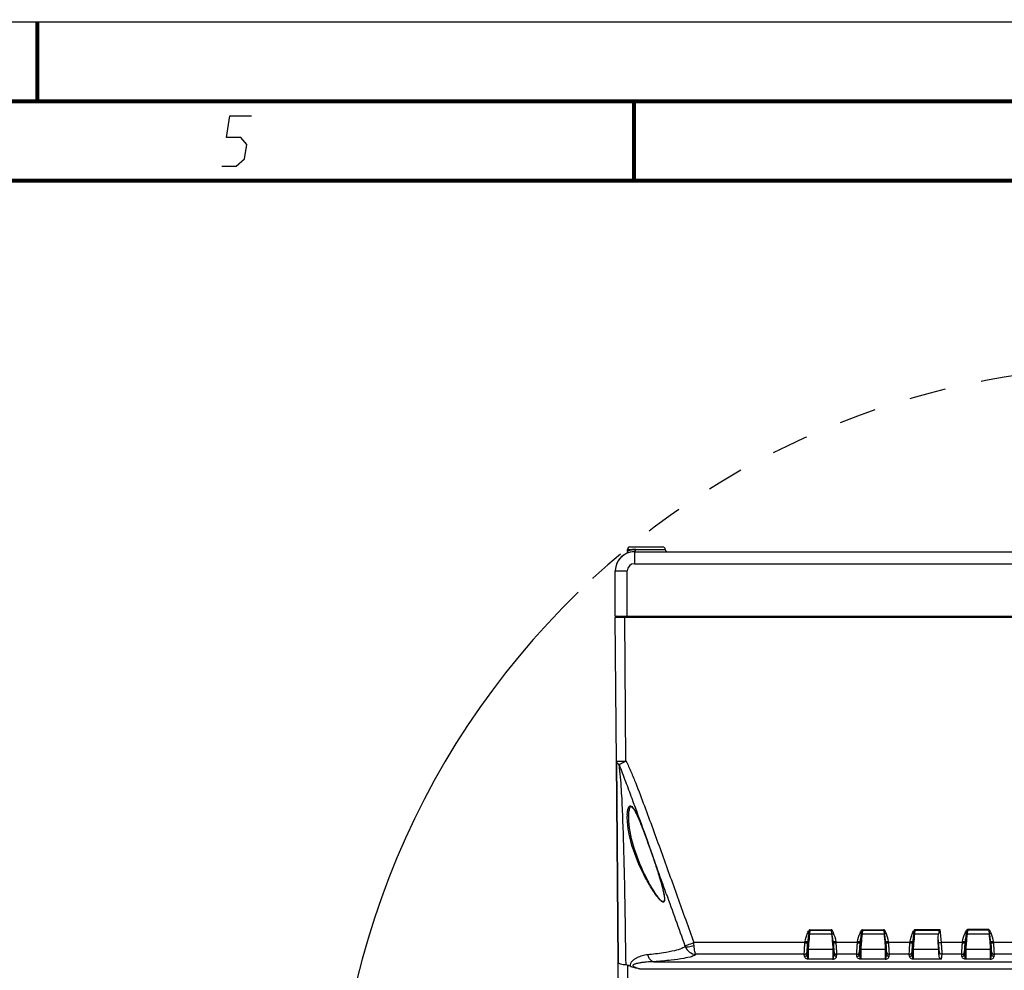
# Paper-space layout 'DRW0010_1_1' of a CAD drawing. Header units: millimetres. Extents: x 0 to 420, y 0 to 297.
# Tile 103 of 108: x 229 to 291, y 237 to 297. Entities that reach past the tile are written whole.
import ezdxf

# ---------------------------------------------------------------- set-up
doc = ezdxf.new("R2010")
doc.units = ezdxf.units.MM
doc.header["$LTSCALE"] = 23.1
doc.linetypes.add('DASHED', pattern=[0.2, 0.1, -0.1])
doc.layers.get('0').update_dxf_attribs({"linetype": 'CONTINUOUS'})
doc.layers.add('02___PRT_ALL_AXES', color=7, linetype='CONTINUOUS')
doc.layers.add('DIM_PILOTEES', color=7, linetype='CONTINUOUS')
doc.styles.get("Standard").update_dxf_attribs({"font": 'txt', "width": 0.7})
doc.styles.add('TEXTSTYLE_4', font='txt')
doc.dimstyles.new('DIMSTYLE_5', dxfattribs={"dimtxt": 2.5, "dimasz": 3.5, "dimexe": 2, "dimexo": 0, "dimtad": 1, "dimdsep": 46, "dimtxsty": 'Standard', "dimblk": '_FILLED', "dimblk1": '_FILLED', "dimblk2": '_FILLED', "dimcen": 0.09, "dimazin": 2, "dimtp": 0.3, "dimtm": 0.3, "dimtfac": 1, "dimtmove": 0, "dimatfit": 2, "dimldrblk": '_FILLED', "dimfxl": 0, "dimtolj": 1, "dimarcsym": 0})

# ---------------------------------------------------------------- blocks, each defined once
blk = doc.blocks.new('_FILLED')
at = {"color": 0, "linetype": 'ByBlock'}
blk.add_solid([(0, 0), (-1, 0.143), (-1, -0.143)], dxfattribs=at)
blk = doc.blocks.new('*D12')
at = {"layer": 'DIM_PILOTEES', "color": 2, "linetype": 'Continuous'}
for p, q in [((299.025, 224.984), (341.888, 281.649)), ((329.397, 265.136), (299.025, 224.984)), ((268.653, 184.832), (299.025, 224.984))]:
    blk.add_line(p, q, dxfattribs=at)
at = {"layer": 'DIM_PILOTEES', "color": 2, "linetype": 'Continuous', "xscale": 3.5, "yscale": 3.5, "zscale": 3.5}
for p, rotation in [((329.397, 265.136), 52.894858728), ((268.653, 184.832), 232.894858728)]:
    blk.add_blockref('_FILLED', p, dxfattribs=dict(at, rotation=rotation))
at = {"layer": 'DIM_PILOTEES', "color": 2, "linetype": 'Continuous', "insert": (332.106, 273.897), "char_height": 2.5, "width": 18.125, "attachment_point": 1, "rotation": 52.89486, "line_spacing_factor": 0.9, "style": 'TEXTSTYLE_4'}
blk.add_mtext('{\\ftxt;\\W0.0001;\\H0.0001;\\~}{\\ftxt;\\W1.3333333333;\\H2.5; }{\\ftxt;\\W0.0001;\\H0.0001;\\~}{\\ftxt;\\W0.0001;\\H0.0001;\\~}{\\ftxt;\\W3.5;\\H2.5; }{\\ftxt;\\W0.0001;\\H0.0001;\\~}', dxfattribs=at)

psp = doc.layouts.new('DRW0010_1_1')

# ---------------------------------------------------------------- linework, layer by layer
at = {"color": 7, "linetype": 'Continuous'}
for p, q in [((0, 297), (420, 297)), ((25, 286.9999), (410, 286.9999)), ((267.0897, 263.8343), (269.4597, 263.8343)), ((267.0897, 263.7009), (267.0917, 263.702)), ((267.0897, 263.7009), (267.0917, 263.702)), ((267.2397, 263.9843), (269.3097, 263.9843)), ((267.525, 263.6843), (267.525, 262.9343)), ((267.525, 263.6843), (330.525, 263.6843)), ((267.0368, 263.5882), (267.0028, 263.5658)), ((267.0387, 263.5882), (267.0047, 263.5658)), ((266.325, 259.6343), (266.325, 262.4843)), ((266.325, 262.4843), (267.075, 262.4843)), ((267.075, 259.6343), (267.075, 262.4843)), ((267.525, 262.9343), (330.525, 262.9343)), ((266.3942, 250.5307), (266.3154, 259.5586)), ((266.325, 259.6343), (331.725, 259.6343)), ((266.6881, 259.5578), (266.5837, 259.5578)), ((266.8001, 259.5578), (266.6881, 259.5578)), ((266.9154, 259.5579), (266.8001, 259.5578)), ((266.9154, 259.5579), (266.9154, 259.6343)), ((266.9942, 250.5255), (266.9154, 259.5579)), ((331.1347, 259.5579), (266.9154, 259.5579)), ((266.3918, 250.5307), (266.5023, 237.8746)), ((266.5045, 237.8746), (266.3942, 250.5307)), ((267.1685, 247.0489), (267.1685, 247.0494)), ((268.132, 246.0731), (268.3215, 245.5497)), ((268.1734, 245.9373), (268.2188, 245.8156)), ((269.4086, 241.8725), (269.4086, 241.8671)), ((278.5549, 239.9061), (278.5337, 239.6789)), ((278.5337, 239.6789), (279.9163, 239.6789)), ((278.5549, 239.9342), (278.5549, 239.9061)), ((278.5549, 239.9342), (279.8916, 239.9278)), ((278.5549, 239.9061), (279.8952, 239.9061)), ((279.8952, 239.9061), (279.8952, 239.9342)), ((279.8952, 239.9061), (279.9163, 239.6789)), ((281.8549, 239.9061), (281.8337, 239.6789)), ((281.8337, 239.6789), (283.2163, 239.6789)), ((281.8549, 239.9342), (281.8549, 239.9061)), ((281.8549, 239.9342), (283.1916, 239.9278)), ((281.8549, 239.9061), (283.1952, 239.9061)), ((283.1952, 239.9061), (283.1952, 239.9342)), ((283.1952, 239.9061), (283.2163, 239.6789)), ((285.1549, 239.9061), (285.1337, 239.6789)), ((285.1337, 239.6789), (286.6409, 239.6789)), ((285.1549, 239.9342), (285.1549, 239.9061)), ((285.1549, 239.9342), (286.7279, 239.9342)), ((285.1549, 239.9061), (286.7023, 239.9061)), ((286.7279, 239.9342), (286.8063, 239.117)), ((288.4549, 239.9061), (288.4337, 239.6789)), ((288.4337, 239.6789), (289.8163, 239.6789)), ((288.4549, 239.9061), (288.4549, 239.9342)), ((289.7952, 239.9342), (288.4549, 239.9342)), ((289.7952, 239.9061), (288.4549, 239.9061)), ((289.7952, 239.9061), (289.7952, 239.9342)), ((289.7952, 239.9061), (289.8163, 239.6789)), ((278.2437, 239.117), (271.2601, 239.117)), ((278.2437, 239.117), (278.2507, 239.1901)), ((278.4228, 239.1028), (278.4299, 239.176)), ((280.0272, 239.1028), (280.0202, 239.176)), ((280.2063, 239.117), (280.1993, 239.1901)), ((281.5437, 239.117), (280.2063, 239.117)), ((281.5437, 239.117), (281.5507, 239.1901)), ((281.7228, 239.1028), (281.7299, 239.176)), ((283.3272, 239.1028), (283.3202, 239.176)), ((283.5063, 239.117), (283.4993, 239.1901)), ((284.8437, 239.117), (283.5063, 239.117)), ((284.8437, 239.117), (284.8507, 239.1901)), ((285.0228, 239.1028), (285.0299, 239.176)), ((286.6099, 239.2831), (286.6272, 239.1028)), ((288.1437, 239.117), (286.8063, 239.117)), ((288.1437, 239.117), (288.1507, 239.1901)), ((288.3228, 239.1028), (288.3299, 239.176)), ((289.9272, 239.1028), (289.9202, 239.176)), ((290.1063, 239.117), (290.0993, 239.1901)), ((291.4437, 239.117), (290.1063, 239.117)), ((278.1997, 238.3829), (271.4031, 238.3829)), ((278.2155, 238.2482), (278.1997, 238.3829)), ((278.3947, 238.4103), (278.3789, 238.545)), ((278.3947, 238.6562), (278.3947, 238.4103)), ((278.4544, 238.7094), (278.4547, 238.0685)), ((278.4544, 238.7094), (279.9956, 238.7094)), ((279.9956, 238.7094), (279.9949, 238.0685)), ((280.0553, 238.6562), (280.0553, 238.4103)), ((280.0553, 238.4103), (280.0712, 238.545)), ((280.2344, 238.2482), (280.2503, 238.3829)), ((281.4997, 238.3829), (280.2503, 238.3829)), ((281.5155, 238.2482), (281.4997, 238.3829)), ((281.6947, 238.4103), (281.6789, 238.545)), ((281.6947, 238.6562), (281.6947, 238.4103)), ((281.7544, 238.7094), (281.7547, 238.0685)), ((281.7544, 238.7094), (283.2956, 238.7094)), ((283.2956, 238.7094), (283.2949, 238.0685)), ((283.3553, 238.6562), (283.3553, 238.4103)), ((283.3553, 238.4103), (283.3712, 238.545)), ((283.5344, 238.2482), (283.5503, 238.3829)), ((284.7997, 238.3829), (283.5503, 238.3829)), ((284.8155, 238.2482), (284.7997, 238.3829)), ((284.9947, 238.4103), (284.9789, 238.545)), ((284.9947, 238.6562), (284.9947, 238.4103)), ((285.0544, 238.7094), (285.0547, 238.0685)), ((285.0544, 238.7094), (286.65, 238.7094)), ((286.65, 238.3652), (286.65, 238.7094)), ((286.6712, 238.545), (286.65, 238.3652)), ((286.8503, 238.3829), (286.8132, 238.0685)), ((288.0997, 238.3829), (286.8503, 238.3829)), ((288.1155, 238.2482), (288.0997, 238.3829)), ((288.2947, 238.4103), (288.2789, 238.545)), ((288.2947, 238.6562), (288.2947, 238.4103)), ((288.3544, 238.7094), (288.3547, 238.0685)), ((288.3544, 238.7094), (289.8956, 238.7094)), ((289.8956, 238.7094), (289.8949, 238.0685)), ((289.9553, 238.6562), (289.9553, 238.4103)), ((289.9553, 238.4103), (289.9712, 238.545)), ((290.1344, 238.2482), (290.1503, 238.3829)), ((291.3997, 238.3829), (290.1503, 238.3829)), ((266.6322, 223.2437), (266.5045, 237.8746)), ((267.2321, 223.243), (267.1059, 237.7051)), ((268.7464, 237.9194), (329.3034, 237.9194)), ((279.9825, 238.0685), (278.4534, 238.0686)), ((283.2825, 238.0685), (281.7534, 238.0686)), ((286.8132, 238.0685), (285.0547, 238.0685)), ((289.8825, 238.0685), (288.3534, 238.0686)), ((267.8444, 237.4806), (330.2054, 237.4806))]:
    psp.add_line(p, q, dxfattribs=at)
at = {"color": 7, "linetype": 'Continuous', "const_width": 0.25}
for points in [[(230, 297), (230, 292)], [(415, 292), (20, 292)], [(267.5001, 292), (267.5001, 287)], [(25, 287), (410, 287)]]:
    psp.add_lwpolyline(points, dxfattribs=at)
at = {"color": 2, "linetype": 'Continuous'}
psp.add_lwpolyline([(241.5896, 287.925), (242.4896, 287.925), (243.0131, 288.375), (243.16, 289.275), (242.7835, 289.725), (241.8835, 289.725), (242.1039, 291.075), (243.4539, 291.075)], dxfattribs=at)
at = {"color": 7, "linetype": 'Continuous'}
for points in [[(267.0878, 263.7009), (267.0819, 263.6593), (267.0642, 263.6202), (267.0368, 263.5882)], [(267.0897, 263.7009), (267.0839, 263.6593), (267.0661, 263.6202), (267.0387, 263.5882)], [(267.1685, 247.0494), (267.1696, 247.1179), (267.1726, 247.1941), (267.1775, 247.2673), (267.1845, 247.3375), (267.1938, 247.4046), (267.2056, 247.4684), (267.2203, 247.5279), (267.2386, 247.5824), (267.2598, 247.6269), (267.2807, 247.656), (267.2999, 247.6702), (267.3157, 247.6718), (267.3379, 247.6636), (267.3727, 247.6389), (267.4114, 247.5998), (267.4504, 247.5513), (267.4889, 247.4958), (267.5266, 247.4355), (267.5637, 247.3712), (267.6001, 247.3038), (267.636, 247.2336), (267.6716, 247.1611), (267.7069, 247.0863), (267.742, 247.0094), (267.7771, 246.9305), (267.8121, 246.8497), (267.8472, 246.7671), (267.8823, 246.6827), (267.9176, 246.5965), (267.9531, 246.5084), (267.9889, 246.4184), (268.025, 246.3264), (268.0614, 246.2324), (268.0983, 246.1362), (268.1356, 246.0379), (268.1734, 245.9373)], [(268.2188, 245.8156), (268.2546, 245.7186), (268.3605, 245.4277), (268.4585, 245.1535), (268.55, 244.8936), (268.6359, 244.6459), (268.7165, 244.4103), (268.7922, 244.1854), (268.8627, 243.9728), (268.9278, 243.7729), (268.9876, 243.5864), (269.0413, 243.4153), (269.0905, 243.2552), (269.1363, 243.1028), (269.1787, 242.9575), (269.2182, 242.8179), (269.2546, 242.6839), (269.2881, 242.5551), (269.3183, 242.4317), (269.3451, 242.3138), (269.3679, 242.2021), (269.3864, 242.0974), (269.3998, 242.0011), (269.4073, 241.9144), (269.4086, 241.8673)]]:
    psp.add_lwpolyline(points, dxfattribs=at)
at = {"color": 7, "linetype": 'DASHED'}
psp.add_arc((299.025, 224.9843), 50.3455, 45.912946, 134.087054, dxfattribs=at)
at = {"color": 7, "linetype": 'Continuous'}
for centre, radius, start, end in [((267.525, 262.4843), 1.2, 90, 180), ((267.5247, 262.4843), 1.2, 89.999081, 115.673964), ((267.2378, 263.8343), 0.15, 120, 180), ((267.2397, 263.8343), 0.15, 90, 180), ((267.6266, 262.7107), 1.1263, 111.437225, 118.349516), ((267.6172, 262.7341), 1.1012, 105.846797, 111.427325), ((267.6128, 262.7485), 1.0861, 103.841981, 105.834322), ((267.6107, 262.7575), 1.0769, 97.642639, 103.845726), ((267.6092, 262.7674), 1.0669, 90.00753, 97.632282), ((269.3097, 263.8343), 0.15, 0, 90), ((269.6097, 263.8343), 0.15, 180, 270), ((267.5226, 262.4843), 1.2, 117, 180), ((267.5228, 262.4843), 1.2, 115.319896, 115.673964), ((267.525, 262.4843), 0.45, 90, 180), ((266.388, 259.5593), 0.075, 105.082552, 180.500008), ((266.3904, 259.5593), 0.075, 105.083333, 180.5), ((266.3278, 260.026), 0.4676, 268.837923, 269.209191), ((266.3393, 260.8493), 1.291, 269.202948, 269.448307), ((270.2948, 247.0335), 3.2202, 177.882811, 179.496212), ((-875.4146, -167.8447), 1216.1526, 19.7037566, 19.8719904), ((281.4173, 248.3015), 9.1006, 250.702762, 251.321286), ((277.0319, 248.3039), 9.1031, 288.678694, 289.297069), ((284.7173, 248.3015), 9.1006, 250.702762, 251.321286), ((280.3319, 248.3039), 9.1031, 288.678694, 289.297069), ((288.0173, 248.3015), 9.1006, 250.702762, 251.321286), ((277.5377, 248.2663), 12.4049, 317.628336, 317.803269), ((291.3173, 248.3015), 9.1006, 250.702762, 251.321286), ((286.935, 248.2948), 9.0936, 288.678649, 289.297683), ((269.0495, 238.3362), 1.7507, 18.405774, 19.668589), ((237.1555, 236.6747), 34.1919, 3.789609, 4.095961), ((266.0428, 235.4819), 2.4643, 60.622671, 64.443873)]:
    psp.add_arc(centre, radius, start, end, dxfattribs=at)
for centre, major_axis, ratio, start_param, end_param in [((286.8383, 238.7869), (-0.1118, 1.133), 0.1580757, 0.1414765, 0.648963), ((286.5323, 239.8873), (-0.1156, 1.2), 0.0185659, -2.9513948, -2.1002208), ((286.8308, 238.3971), (0.0251, 0.3283), 0.5456142, -4.5734957, -3.0999405)]:
    psp.add_ellipse(centre, major_axis=major_axis, ratio=ratio, start_param=start_param, end_param=end_param, dxfattribs=at)
for points, knots in [([(267.5248, 263.6843), (267.5362, 263.6843), (267.596, 263.7102), (267.609, 263.7849), (267.609, 263.8343)], [0, 0, 0, 0, 0.1875962, 1, 1, 1, 1]), ([(266.3183, 259.5585), (266.3176, 259.5585), (266.317, 259.5588), (266.3154, 259.5584), (266.3154, 259.5586)], [0, 0, 0, 0, 0.7485695, 1, 1, 1, 1]), ([(266.5837, 259.5578), (266.5532, 259.5578), (266.4676, 259.5579), (266.382, 259.5578), (266.3269, 259.5584)], [0, 0, 0, 0, 0.3566024, 1, 1, 1, 1]), ([(266.3942, 250.5307), (266.3943, 250.5268), (266.4184, 250.5317), (266.4438, 250.5245), (266.5032, 250.5265), (266.5749, 250.5244), (266.6653, 250.5244), (266.8065, 250.5241), (266.9177, 250.5248), (266.9942, 250.5255)], [0, 0, 0, 0, 0.0195075, 0.076481, 0.168895, 0.2932207, 0.4446948, 0.6175013, 1, 1, 1, 1]), ([(266.3942, 250.5307), (266.3946, 250.4871), (266.4361, 250.3892), (266.5185, 250.3301), (266.5665, 250.3038)], [0, 0, 0, 0, 0.4437968, 1, 1, 1, 1]), ([(266.9942, 250.5255), (266.9536, 250.5031), (266.8112, 250.4288), (266.6669, 250.3582), (266.5665, 250.3038)], [0, 0, 0, 0, 0.2889085, 1, 1, 1, 1]), ([(266.9981, 237.733), (266.9832, 238.7823), (266.9515, 240.8803), (266.8908, 244.0257), (266.8199, 246.6453), (266.7181, 248.7384), (266.6362, 249.7841), (266.5665, 250.3038)], [0, 0, 0, 0, 0.2502112, 0.5002902, 0.7501427, 0.8749766, 1, 1, 1, 1]), ([(266.5665, 250.3038), (266.6963, 249.9533), (266.9637, 249.2525), (267.4877, 247.8431), (267.875, 246.7816), (268.132, 246.0731)], [0, 0, 0, 0, 0.2485853, 0.498804, 1, 1, 1, 1]), ([(266.9942, 250.5255), (267.1128, 250.3011), (267.3215, 249.8377), (267.7045, 248.8976), (268.1541, 247.7105), (268.6809, 246.2817), (269.3746, 244.3732), (270.2339, 241.9848), (270.9183, 240.073), (271.2601, 239.117)], [0, 0, 0, 0, 0.0624876, 0.1249872, 0.2499876, 0.3749896, 0.4999917, 0.7499958, 1, 1, 1, 1]), ([(267.0951, 247.3751), (267.1005, 247.4144), (267.1135, 247.4901), (267.1437, 247.5943), (267.183, 247.67), (267.2321, 247.7069), (267.2952, 247.7144), (267.3735, 247.6599), (267.4785, 247.5321), (267.5459, 247.4139), (267.5892, 247.332)], [0, 0, 0, 0, 0.1305794, 0.2522446, 0.3581535, 0.4039917, 0.4487664, 0.5576686, 0.6946884, 1, 1, 1, 1]), ([(267.5892, 247.332), (267.7163, 247.092), (267.9283, 246.5858), (268.1239, 246.0748), (268.2197, 245.816)], [0, 0, 0, 0, 0.4959668, 1, 1, 1, 1]), ([(268.2321, 243.1748), (267.9292, 243.7436), (267.4199, 244.891), (267.1278, 246.1239), (267.0856, 246.7293)], [0, 0, 0, 0, 0.5150603, 1, 1, 1, 1]), ([(268.275, 243.1976), (267.9824, 243.7715), (267.491, 244.9285), (267.2118, 246.1663), (267.1762, 246.7745)], [0, 0, 0, 0, 0.513937, 1, 1, 1, 1]), ([(268.2197, 245.816), (268.4509, 245.1915), (268.7782, 244.2576), (269.1645, 243.0302), (269.3309, 242.4297), (269.383, 242.1358)], [0, 0, 0, 0, 0.5172452, 0.7681442, 1, 1, 1, 1]), ([(269.1081, 241.8267), (269.0238, 241.9173), (268.8661, 242.1233), (268.5684, 242.57), (268.3629, 242.9291), (268.2321, 243.1748)], [0, 0, 0, 0, 0.2304802, 0.4816017, 1, 1, 1, 1]), ([(269.4086, 241.8672), (269.4085, 241.8358), (269.4053, 241.7829), (269.3854, 241.7068), (269.3146, 241.6793), (269.242, 241.7238), (269.1649, 241.7898), (269.0814, 241.8836), (268.9959, 241.9916), (268.8801, 242.1521), (268.7397, 242.3667), (268.5782, 242.6358), (268.4227, 242.9137), (268.3235, 243.1025), (268.275, 243.1976)], [0, 0, 0, 0, 0.0453457, 0.0786361, 0.1046527, 0.1414471, 0.192746, 0.2541317, 0.3213455, 0.3921851, 0.5399303, 0.6918452, 0.8456014, 1, 1, 1, 1]), ([(269.383, 242.1358), (269.3907, 242.0929), (269.4036, 242.0104), (269.4159, 241.8928), (269.4146, 241.7923), (269.4034, 241.7112), (269.3472, 241.6575), (269.267, 241.6842), (269.1907, 241.7422), (269.1366, 241.796), (269.1081, 241.8267)], [0, 0, 0, 0, 0.1667033, 0.3192386, 0.4507955, 0.5521418, 0.6251692, 0.7119518, 0.8395557, 1, 1, 1, 1]), ([(278.4099, 239.7122), (278.425, 239.7554), (278.451, 239.8213), (278.4944, 239.8959), (278.5327, 239.9367), (278.5549, 239.9342)], [0, 0, 0, 0, 0.5031697, 0.7547463, 1, 1, 1, 1]), ([(278.4299, 239.176), (278.4334, 239.2167), (278.4538, 239.3854), (278.4837, 239.5527), (278.5028, 239.6802)], [0, 0, 0, 0, 0.2408995, 1, 1, 1, 1]), ([(278.5337, 239.6789), (278.5132, 239.4683), (278.4868, 239.1454), (278.4544, 238.822), (278.4544, 238.7094)], [0, 0, 0, 0, 0.6525238, 1, 1, 1, 1]), ([(278.5028, 239.6802), (278.5088, 239.7185), (278.5185, 239.7757), (278.5317, 239.843), (278.5417, 239.8795), (278.5472, 239.9002), (278.5549, 239.9061)], [0, 0, 0, 0, 0.4998669, 0.7499509, 0.8749615, 1, 1, 1, 1]), ([(280.0402, 239.7122), (280.0326, 239.734), (280.0164, 239.7774), (279.9928, 239.8305), (279.9665, 239.8692), (279.9573, 239.9035), (279.9275, 239.9266), (279.9037, 239.9279), (279.8916, 239.9278)], [0, 0, 0, 0, 0.2494412, 0.4984562, 0.623578, 0.7512766, 0.8706294, 1, 1, 1, 1]), ([(279.9473, 239.6802), (279.9413, 239.7185), (279.9327, 239.7771), (279.9146, 239.8499), (279.9101, 239.8938), (279.8952, 239.9061)], [0, 0, 0, 0, 0.5006177, 0.7502146, 1, 1, 1, 1]), ([(279.9163, 239.6789), (279.9369, 239.4683), (279.9632, 239.1454), (279.9956, 238.822), (279.9956, 238.7094)], [0, 0, 0, 0, 0.6525222, 1, 1, 1, 1]), ([(280.0202, 239.176), (280.0166, 239.2167), (279.9963, 239.3854), (279.9663, 239.5527), (279.9473, 239.6802)], [0, 0, 0, 0, 0.2408991, 1, 1, 1, 1]), ([(281.7099, 239.7122), (281.725, 239.7554), (281.751, 239.8213), (281.7944, 239.8959), (281.8327, 239.9367), (281.8549, 239.9342)], [0, 0, 0, 0, 0.5031697, 0.7547463, 1, 1, 1, 1]), ([(281.7299, 239.176), (281.7334, 239.2167), (281.7538, 239.3854), (281.7837, 239.5527), (281.8028, 239.6802)], [0, 0, 0, 0, 0.2408995, 1, 1, 1, 1]), ([(281.8337, 239.6789), (281.8132, 239.4683), (281.7868, 239.1454), (281.7544, 238.822), (281.7544, 238.7094)], [0, 0, 0, 0, 0.6525238, 1, 1, 1, 1]), ([(281.8028, 239.6802), (281.8088, 239.7185), (281.8185, 239.7757), (281.8317, 239.843), (281.8417, 239.8795), (281.8472, 239.9002), (281.8549, 239.9061)], [0, 0, 0, 0, 0.4998669, 0.7499509, 0.8749615, 1, 1, 1, 1]), ([(283.3402, 239.7122), (283.3326, 239.734), (283.3164, 239.7774), (283.2928, 239.8305), (283.2665, 239.8692), (283.2573, 239.9035), (283.2275, 239.9266), (283.2037, 239.9279), (283.1916, 239.9278)], [0, 0, 0, 0, 0.2494412, 0.4984562, 0.623578, 0.7512766, 0.8706294, 1, 1, 1, 1]), ([(283.2473, 239.6802), (283.2413, 239.7185), (283.2327, 239.7771), (283.2146, 239.8499), (283.2101, 239.8938), (283.1952, 239.9061)], [0, 0, 0, 0, 0.5006177, 0.7502146, 1, 1, 1, 1]), ([(283.2163, 239.6789), (283.2369, 239.4683), (283.2632, 239.1454), (283.2956, 238.822), (283.2956, 238.7094)], [0, 0, 0, 0, 0.6525222, 1, 1, 1, 1]), ([(283.3202, 239.176), (283.3166, 239.2167), (283.2963, 239.3854), (283.2663, 239.5527), (283.2473, 239.6802)], [0, 0, 0, 0, 0.2408991, 1, 1, 1, 1]), ([(285.0099, 239.7122), (285.025, 239.7554), (285.051, 239.8213), (285.0944, 239.8959), (285.1327, 239.9367), (285.1549, 239.9342)], [0, 0, 0, 0, 0.5031697, 0.7547463, 1, 1, 1, 1]), ([(285.0299, 239.176), (285.0334, 239.2167), (285.0538, 239.3854), (285.0837, 239.5527), (285.1028, 239.6802)], [0, 0, 0, 0, 0.2408995, 1, 1, 1, 1]), ([(285.1337, 239.6789), (285.1132, 239.4683), (285.0868, 239.1454), (285.0544, 238.822), (285.0544, 238.7094)], [0, 0, 0, 0, 0.6525238, 1, 1, 1, 1]), ([(285.1028, 239.6802), (285.1088, 239.7185), (285.1185, 239.7757), (285.1317, 239.843), (285.1417, 239.8795), (285.1472, 239.9002), (285.1549, 239.9061)], [0, 0, 0, 0, 0.4998669, 0.7499509, 0.8749615, 1, 1, 1, 1]), ([(286.6099, 239.2831), (286.6072, 239.3144), (286.6066, 239.4474), (286.6301, 239.5784), (286.6409, 239.6789)], [0, 0, 0, 0, 0.2368134, 1, 1, 1, 1]), ([(288.3099, 239.7122), (288.325, 239.7554), (288.351, 239.8213), (288.3944, 239.8959), (288.4327, 239.9367), (288.4549, 239.9342)], [0, 0, 0, 0, 0.5031697, 0.7547463, 1, 1, 1, 1]), ([(288.3299, 239.176), (288.3334, 239.2167), (288.3538, 239.3854), (288.3837, 239.5527), (288.4028, 239.6802)], [0, 0, 0, 0, 0.2408995, 1, 1, 1, 1]), ([(288.4337, 239.6789), (288.4132, 239.4683), (288.3868, 239.1454), (288.3544, 238.822), (288.3544, 238.7094)], [0, 0, 0, 0, 0.6525238, 1, 1, 1, 1]), ([(288.4028, 239.6802), (288.4088, 239.7185), (288.4185, 239.7757), (288.4317, 239.843), (288.4417, 239.8795), (288.4472, 239.9002), (288.4549, 239.9061)], [0, 0, 0, 0, 0.4998669, 0.7499509, 0.8749615, 1, 1, 1, 1]), ([(289.9402, 239.7122), (289.9251, 239.7553), (289.8945, 239.8336), (289.8389, 239.9271), (289.7952, 239.9342)], [0, 0, 0, 0, 0.5082024, 1, 1, 1, 1]), ([(289.8473, 239.6802), (289.8412, 239.7186), (289.832, 239.7765), (289.8157, 239.8513), (289.8071, 239.891), (289.7952, 239.9061)], [0, 0, 0, 0, 0.5007794, 0.7511613, 1, 1, 1, 1]), ([(289.8163, 239.6789), (289.8369, 239.4683), (289.8632, 239.1454), (289.8956, 238.822), (289.8956, 238.7094)], [0, 0, 0, 0, 0.6525222, 1, 1, 1, 1]), ([(289.9202, 239.176), (289.9166, 239.2167), (289.8963, 239.3854), (289.8663, 239.5527), (289.8473, 239.6802)], [0, 0, 0, 0, 0.2408991, 1, 1, 1, 1]), ([(270.6981, 238.9255), (270.718, 238.9291), (270.7788, 238.951), (270.967, 239.0113), (271.1342, 239.072), (271.2601, 239.117)], [0, 0, 0, 0, 0.1023618, 0.3248543, 1, 1, 1, 1]), ([(270.7107, 238.889), (270.7269, 238.87), (270.7993, 238.8525), (270.9871, 238.8579), (271.1537, 238.8978), (271.2726, 238.9346)], [0, 0, 0, 0, 0.1299403, 0.35145, 1, 1, 1, 1]), ([(271.4025, 238.383), (271.3819, 238.3924), (271.3504, 238.4559), (271.3174, 238.5686), (271.2892, 238.7377), (271.2772, 238.8646), (271.2726, 238.9346)], [0, 0, 0, 0, 0.1179263, 0.3322921, 0.634221, 1, 1, 1, 1]), ([(278.1997, 238.3829), (278.1975, 238.4072), (278.2042, 238.4861), (278.2103, 238.6414), (278.2259, 238.8618), (278.2372, 239.0278), (278.2437, 239.117)], [0, 0, 0, 0, 0.099541, 0.3212284, 0.6352803, 1, 1, 1, 1]), ([(278.2437, 239.117), (278.2662, 239.1148), (278.3078, 239.1117), (278.3636, 239.1043), (278.3987, 239.1069), (278.419, 239.0999), (278.4228, 239.1028)], [0, 0, 0, 0, 0.3779576, 0.7005755, 0.9182462, 1, 1, 1, 1]), ([(278.2507, 239.1901), (278.2733, 239.1879), (278.3148, 239.1848), (278.3706, 239.1775), (278.4057, 239.18), (278.426, 239.173), (278.4299, 239.176)], [0, 0, 0, 0, 0.3779574, 0.7005752, 0.918246, 1, 1, 1, 1]), ([(278.3789, 238.545), (278.3767, 238.5634), (278.3834, 238.6236), (278.3894, 238.7416), (278.405, 238.9091), (278.4163, 239.0351), (278.4228, 239.1028)], [0, 0, 0, 0, 0.0995633, 0.3213976, 0.6354612, 1, 1, 1, 1]), ([(278.4299, 239.176), (278.4205, 239.0635), (278.4078, 238.8904), (278.3947, 238.717), (278.3947, 238.6562)], [0, 0, 0, 0, 0.6500108, 1, 1, 1, 1]), ([(280.0202, 239.176), (280.0241, 239.173), (280.0443, 239.18), (280.0794, 239.1775), (280.1353, 239.1848), (280.1768, 239.1879), (280.1993, 239.1901)], [0, 0, 0, 0, 0.0817663, 0.2994415, 0.622055, 1, 1, 1, 1]), ([(280.0202, 239.176), (280.0295, 239.0635), (280.0422, 238.8904), (280.0553, 238.717), (280.0553, 238.6562)], [0, 0, 0, 0, 0.6500075, 1, 1, 1, 1]), ([(280.0272, 239.1028), (280.0311, 239.0999), (280.0513, 239.1069), (280.0865, 239.1043), (280.1423, 239.1117), (280.1838, 239.1148), (280.2063, 239.117)], [0, 0, 0, 0, 0.0817665, 0.2994417, 0.6220551, 1, 1, 1, 1]), ([(280.0712, 238.545), (280.0734, 238.5634), (280.0666, 238.6236), (280.0606, 238.7416), (280.045, 238.9091), (280.0337, 239.0351), (280.0272, 239.1028)], [0, 0, 0, 0, 0.0995719, 0.3213895, 0.6354423, 1, 1, 1, 1]), ([(280.2503, 238.3829), (280.2525, 238.4072), (280.2458, 238.4861), (280.2398, 238.6414), (280.2242, 238.8618), (280.2128, 239.0278), (280.2063, 239.117)], [0, 0, 0, 0, 0.0995416, 0.3212267, 0.6352772, 1, 1, 1, 1]), ([(281.4997, 238.3829), (281.4975, 238.4072), (281.5042, 238.4861), (281.5103, 238.6414), (281.5259, 238.8618), (281.5372, 239.0278), (281.5437, 239.117)], [0, 0, 0, 0, 0.099541, 0.3212284, 0.6352803, 1, 1, 1, 1]), ([(281.5437, 239.117), (281.5662, 239.1148), (281.6078, 239.1117), (281.6636, 239.1043), (281.6987, 239.1069), (281.719, 239.0999), (281.7228, 239.1028)], [0, 0, 0, 0, 0.3779576, 0.7005755, 0.9182462, 1, 1, 1, 1]), ([(281.5507, 239.1901), (281.5733, 239.1879), (281.6148, 239.1848), (281.6706, 239.1775), (281.7057, 239.18), (281.726, 239.173), (281.7299, 239.176)], [0, 0, 0, 0, 0.3779574, 0.7005752, 0.918246, 1, 1, 1, 1]), ([(281.6789, 238.545), (281.6767, 238.5634), (281.6834, 238.6236), (281.6894, 238.7416), (281.705, 238.9091), (281.7163, 239.0351), (281.7228, 239.1028)], [0, 0, 0, 0, 0.0995633, 0.3213976, 0.6354612, 1, 1, 1, 1]), ([(281.7299, 239.176), (281.7205, 239.0635), (281.7078, 238.8904), (281.6947, 238.717), (281.6947, 238.6562)], [0, 0, 0, 0, 0.6500108, 1, 1, 1, 1]), ([(283.3202, 239.176), (283.3241, 239.173), (283.3443, 239.18), (283.3794, 239.1775), (283.4353, 239.1848), (283.4768, 239.1879), (283.4993, 239.1901)], [0, 0, 0, 0, 0.0817663, 0.2994415, 0.622055, 1, 1, 1, 1]), ([(283.3202, 239.176), (283.3295, 239.0635), (283.3422, 238.8904), (283.3553, 238.717), (283.3553, 238.6562)], [0, 0, 0, 0, 0.6500075, 1, 1, 1, 1]), ([(283.3272, 239.1028), (283.3311, 239.0999), (283.3513, 239.1069), (283.3865, 239.1043), (283.4423, 239.1117), (283.4838, 239.1148), (283.5063, 239.117)], [0, 0, 0, 0, 0.0817665, 0.2994417, 0.6220551, 1, 1, 1, 1]), ([(283.3712, 238.545), (283.3734, 238.5634), (283.3666, 238.6236), (283.3606, 238.7416), (283.345, 238.9091), (283.3337, 239.0351), (283.3272, 239.1028)], [0, 0, 0, 0, 0.0995719, 0.3213895, 0.6354423, 1, 1, 1, 1]), ([(283.5503, 238.3829), (283.5525, 238.4072), (283.5458, 238.4861), (283.5398, 238.6414), (283.5242, 238.8618), (283.5128, 239.0278), (283.5063, 239.117)], [0, 0, 0, 0, 0.0995416, 0.3212267, 0.6352772, 1, 1, 1, 1]), ([(284.7997, 238.3829), (284.7975, 238.4072), (284.8042, 238.4861), (284.8103, 238.6414), (284.8259, 238.8618), (284.8372, 239.0278), (284.8437, 239.117)], [0, 0, 0, 0, 0.099541, 0.3212284, 0.6352803, 1, 1, 1, 1]), ([(284.8437, 239.117), (284.8662, 239.1148), (284.9078, 239.1117), (284.9636, 239.1043), (284.9987, 239.1069), (285.019, 239.0999), (285.0228, 239.1028)], [0, 0, 0, 0, 0.3779576, 0.7005755, 0.9182462, 1, 1, 1, 1]), ([(284.8507, 239.1901), (284.8733, 239.1879), (284.9148, 239.1848), (284.9706, 239.1775), (285.0057, 239.18), (285.026, 239.173), (285.0299, 239.176)], [0, 0, 0, 0, 0.3779574, 0.7005752, 0.918246, 1, 1, 1, 1]), ([(284.9789, 238.545), (284.9767, 238.5634), (284.9834, 238.6236), (284.9894, 238.7416), (285.005, 238.9091), (285.0163, 239.0351), (285.0228, 239.1028)], [0, 0, 0, 0, 0.0995633, 0.3213976, 0.6354612, 1, 1, 1, 1]), ([(285.0299, 239.176), (285.0205, 239.0635), (285.0078, 238.8904), (284.9947, 238.717), (284.9947, 238.6562)], [0, 0, 0, 0, 0.6500108, 1, 1, 1, 1]), ([(286.8063, 239.117), (286.7838, 239.1148), (286.7423, 239.1117), (286.6865, 239.1043), (286.6513, 239.1069), (286.6311, 239.0999), (286.6272, 239.1028)], [0, 0, 0, 0, 0.3779453, 0.7005591, 0.9182339, 1, 1, 1, 1]), ([(286.6272, 239.1028), (286.6337, 239.0351), (286.645, 238.9091), (286.6606, 238.7416), (286.6667, 238.6236), (286.6734, 238.5634), (286.6712, 238.545)], [0, 0, 0, 0, 0.3645408, 0.6786061, 0.9004391, 1, 1, 1, 1]), ([(286.8063, 239.117), (286.8128, 239.0278), (286.8242, 238.8618), (286.8397, 238.6414), (286.8458, 238.4861), (286.8525, 238.4072), (286.8503, 238.3829)], [0, 0, 0, 0, 0.3647238, 0.6787754, 0.9004634, 1, 1, 1, 1]), ([(288.0997, 238.3829), (288.0975, 238.4072), (288.1042, 238.4861), (288.1103, 238.6414), (288.1259, 238.8618), (288.1372, 239.0278), (288.1437, 239.117)], [0, 0, 0, 0, 0.099541, 0.3212284, 0.6352803, 1, 1, 1, 1]), ([(288.1437, 239.117), (288.1662, 239.1148), (288.2078, 239.1117), (288.2636, 239.1043), (288.2987, 239.1069), (288.319, 239.0999), (288.3228, 239.1028)], [0, 0, 0, 0, 0.3779576, 0.7005755, 0.9182462, 1, 1, 1, 1]), ([(288.1507, 239.1901), (288.1733, 239.1879), (288.2148, 239.1848), (288.2706, 239.1775), (288.3057, 239.18), (288.326, 239.173), (288.3299, 239.176)], [0, 0, 0, 0, 0.3779574, 0.7005752, 0.918246, 1, 1, 1, 1]), ([(288.2789, 238.545), (288.2767, 238.5634), (288.2834, 238.6236), (288.2894, 238.7416), (288.305, 238.9091), (288.3163, 239.0351), (288.3228, 239.1028)], [0, 0, 0, 0, 0.0995633, 0.3213976, 0.6354612, 1, 1, 1, 1]), ([(288.3299, 239.176), (288.3205, 239.0635), (288.3078, 238.8904), (288.2947, 238.717), (288.2947, 238.6562)], [0, 0, 0, 0, 0.6500108, 1, 1, 1, 1]), ([(289.9202, 239.176), (289.9241, 239.173), (289.9443, 239.18), (289.9794, 239.1775), (290.0353, 239.1848), (290.0768, 239.1879), (290.0993, 239.1901)], [0, 0, 0, 0, 0.0817663, 0.2994415, 0.622055, 1, 1, 1, 1]), ([(289.9202, 239.176), (289.9295, 239.0635), (289.9422, 238.8904), (289.9553, 238.717), (289.9553, 238.6562)], [0, 0, 0, 0, 0.6500075, 1, 1, 1, 1]), ([(289.9272, 239.1028), (289.9311, 239.0999), (289.9513, 239.1069), (289.9865, 239.1043), (290.0423, 239.1117), (290.0838, 239.1148), (290.1063, 239.117)], [0, 0, 0, 0, 0.0817665, 0.2994417, 0.6220551, 1, 1, 1, 1]), ([(289.9712, 238.545), (289.9734, 238.5634), (289.9666, 238.6236), (289.9606, 238.7416), (289.945, 238.9091), (289.9337, 239.0351), (289.9272, 239.1028)], [0, 0, 0, 0, 0.0995719, 0.3213895, 0.6354423, 1, 1, 1, 1]), ([(290.1503, 238.3829), (290.1525, 238.4072), (290.1458, 238.4861), (290.1398, 238.6414), (290.1242, 238.8618), (290.1128, 239.0278), (290.1063, 239.117)], [0, 0, 0, 0, 0.0995416, 0.3212267, 0.6352772, 1, 1, 1, 1]), ([(268.3588, 238.3542), (268.244, 238.3433), (268.0129, 238.2978), (267.7366, 238.1913), (267.5267, 238.0732), (267.3814, 237.9627), (267.2588, 237.8209), (267.2394, 237.6895), (267.2518, 237.6292)], [0, 0, 0, 0, 0.2412361, 0.4897651, 0.6165045, 0.744003, 0.8711706, 1, 1, 1, 1]), ([(270.7107, 238.889), (270.6907, 238.861), (270.622, 238.8074), (270.4048, 238.7028), (269.9715, 238.584), (269.2567, 238.4525), (268.6889, 238.3854), (268.3588, 238.3542)], [0, 0, 0, 0, 0.042346, 0.1044099, 0.2969474, 0.5917439, 1, 1, 1, 1]), ([(268.7464, 237.9194), (268.7055, 237.9243), (268.5118, 237.9978), (268.4062, 238.202), (268.3588, 238.3542)], [0, 0, 0, 0, 0.2053269, 1, 1, 1, 1]), ([(271.4031, 238.3829), (271.3755, 238.355), (271.2906, 238.3047), (271.0354, 238.2068), (270.5417, 238.1021), (269.7408, 237.9933), (269.1102, 237.9426), (268.7464, 237.9194)], [0, 0, 0, 0, 0.0433007, 0.1068082, 0.3021613, 0.5974619, 1, 1, 1, 1]), ([(270.7107, 238.889), (270.7617, 238.7468), (270.9516, 238.4896), (271.2547, 238.3867), (271.4027, 238.3829)], [0, 0, 0, 0, 0.5050148, 1, 1, 1, 1]), ([(278.1997, 238.3829), (278.2429, 238.3829), (278.3324, 238.4163), (278.3747, 238.5021), (278.3789, 238.545)], [0, 0, 0, 0, 0.500614, 1, 1, 1, 1]), ([(278.2155, 238.2482), (278.2587, 238.2483), (278.3482, 238.2817), (278.3905, 238.3674), (278.3947, 238.4103)], [0, 0, 0, 0, 0.5006138, 1, 1, 1, 1]), ([(278.3947, 238.6562), (278.3961, 238.6703), (278.4104, 238.6986), (278.44, 238.7094), (278.4544, 238.7094)], [0, 0, 0, 0, 0.4969043, 1, 1, 1, 1]), ([(278.4547, 238.0701), (278.4382, 238.0735), (278.4262, 238.1125), (278.4129, 238.1671), (278.4034, 238.2402), (278.397, 238.3249), (278.3951, 238.3819), (278.3947, 238.4103)], [0, 0, 0, 0, 0.1442248, 0.2689447, 0.5139594, 0.7572672, 1, 1, 1, 1]), ([(279.9949, 238.07), (280.0115, 238.0733), (280.0237, 238.1124), (280.0369, 238.1671), (280.0465, 238.2402), (280.0529, 238.3249), (280.0548, 238.3819), (280.0553, 238.4103)], [0, 0, 0, 0, 0.1445909, 0.2692656, 0.5141775, 0.7573776, 1, 1, 1, 1]), ([(279.9956, 238.7094), (280.01, 238.7094), (280.0396, 238.6986), (280.0539, 238.6703), (280.0553, 238.6562)], [0, 0, 0, 0, 0.5030956, 1, 1, 1, 1]), ([(280.0553, 238.4103), (280.0595, 238.3674), (280.1018, 238.2817), (280.1912, 238.2483), (280.2344, 238.2482)], [0, 0, 0, 0, 0.4993864, 1, 1, 1, 1]), ([(280.0712, 238.545), (280.0754, 238.5021), (280.1176, 238.4163), (280.2071, 238.3829), (280.2503, 238.3829)], [0, 0, 0, 0, 0.4993858, 1, 1, 1, 1]), ([(281.4997, 238.3829), (281.5429, 238.3829), (281.6324, 238.4163), (281.6747, 238.5021), (281.6789, 238.545)], [0, 0, 0, 0, 0.500614, 1, 1, 1, 1]), ([(281.5155, 238.2482), (281.5587, 238.2483), (281.6482, 238.2817), (281.6905, 238.3674), (281.6947, 238.4103)], [0, 0, 0, 0, 0.5006138, 1, 1, 1, 1]), ([(281.6947, 238.6562), (281.6961, 238.6703), (281.7104, 238.6986), (281.74, 238.7094), (281.7544, 238.7094)], [0, 0, 0, 0, 0.4969043, 1, 1, 1, 1]), ([(281.7547, 238.0701), (281.7382, 238.0735), (281.7262, 238.1125), (281.7129, 238.1671), (281.7034, 238.2402), (281.697, 238.3249), (281.6951, 238.3819), (281.6947, 238.4103)], [0, 0, 0, 0, 0.1442248, 0.2689447, 0.5139594, 0.7572672, 1, 1, 1, 1]), ([(283.2949, 238.07), (283.3115, 238.0733), (283.3237, 238.1124), (283.3369, 238.1671), (283.3465, 238.2402), (283.3529, 238.3249), (283.3548, 238.3819), (283.3553, 238.4103)], [0, 0, 0, 0, 0.1445909, 0.2692656, 0.5141775, 0.7573776, 1, 1, 1, 1]), ([(283.2956, 238.7094), (283.31, 238.7094), (283.3396, 238.6986), (283.3539, 238.6703), (283.3553, 238.6562)], [0, 0, 0, 0, 0.5030956, 1, 1, 1, 1]), ([(283.3553, 238.4103), (283.3595, 238.3674), (283.4018, 238.2817), (283.4912, 238.2483), (283.5344, 238.2482)], [0, 0, 0, 0, 0.4993864, 1, 1, 1, 1]), ([(283.3712, 238.545), (283.3754, 238.5021), (283.4176, 238.4163), (283.5071, 238.3829), (283.5503, 238.3829)], [0, 0, 0, 0, 0.4993858, 1, 1, 1, 1]), ([(284.7997, 238.3829), (284.8429, 238.3829), (284.9324, 238.4163), (284.9747, 238.5021), (284.9789, 238.545)], [0, 0, 0, 0, 0.500614, 1, 1, 1, 1]), ([(284.8155, 238.2482), (284.8587, 238.2483), (284.9482, 238.2817), (284.9905, 238.3674), (284.9947, 238.4103)], [0, 0, 0, 0, 0.5006138, 1, 1, 1, 1]), ([(284.9947, 238.6562), (284.9961, 238.6703), (285.0104, 238.6986), (285.04, 238.7094), (285.0544, 238.7094)], [0, 0, 0, 0, 0.4969043, 1, 1, 1, 1]), ([(285.0547, 238.0701), (285.0382, 238.0735), (285.0262, 238.1125), (285.0129, 238.1671), (285.0034, 238.2402), (284.997, 238.3249), (284.9951, 238.3819), (284.9947, 238.4103)], [0, 0, 0, 0, 0.1442248, 0.2689447, 0.5139594, 0.7572672, 1, 1, 1, 1]), ([(286.8503, 238.3829), (286.8071, 238.3829), (286.7176, 238.4163), (286.6754, 238.5021), (286.6712, 238.545)], [0, 0, 0, 0, 0.5006136, 1, 1, 1, 1]), ([(288.0997, 238.3829), (288.1429, 238.3829), (288.2324, 238.4163), (288.2747, 238.5021), (288.2789, 238.545)], [0, 0, 0, 0, 0.500614, 1, 1, 1, 1]), ([(288.1155, 238.2482), (288.1587, 238.2483), (288.2482, 238.2817), (288.2905, 238.3674), (288.2947, 238.4103)], [0, 0, 0, 0, 0.5006138, 1, 1, 1, 1]), ([(288.2947, 238.6562), (288.2961, 238.6703), (288.3104, 238.6986), (288.34, 238.7094), (288.3544, 238.7094)], [0, 0, 0, 0, 0.4969043, 1, 1, 1, 1]), ([(288.3547, 238.0701), (288.3382, 238.0735), (288.3262, 238.1125), (288.3129, 238.1671), (288.3034, 238.2402), (288.297, 238.3249), (288.2951, 238.3819), (288.2947, 238.4103)], [0, 0, 0, 0, 0.1442248, 0.2689447, 0.5139594, 0.7572672, 1, 1, 1, 1]), ([(289.8949, 238.07), (289.9115, 238.0733), (289.9237, 238.1124), (289.9369, 238.1671), (289.9465, 238.2402), (289.9529, 238.3249), (289.9548, 238.3819), (289.9553, 238.4103)], [0, 0, 0, 0, 0.1445909, 0.2692656, 0.5141775, 0.7573776, 1, 1, 1, 1]), ([(289.8956, 238.7094), (289.91, 238.7094), (289.9396, 238.6986), (289.9539, 238.6703), (289.9553, 238.6562)], [0, 0, 0, 0, 0.5030956, 1, 1, 1, 1]), ([(289.9553, 238.4103), (289.9595, 238.3674), (290.0018, 238.2817), (290.0912, 238.2483), (290.1344, 238.2482)], [0, 0, 0, 0, 0.4993864, 1, 1, 1, 1]), ([(289.9712, 238.545), (289.9754, 238.5021), (290.0176, 238.4163), (290.1071, 238.3829), (290.1503, 238.3829)], [0, 0, 0, 0, 0.4993858, 1, 1, 1, 1]), ([(266.5045, 237.8746), (266.5047, 237.8542), (266.554, 237.8077), (266.7182, 237.7555), (266.8785, 237.7374), (266.9981, 237.733)], [0, 0, 0, 0, 0.1150785, 0.3244586, 1, 1, 1, 1]), ([(268.7464, 237.9194), (268.5933, 237.9158), (268.3635, 237.9019), (268.0584, 237.8677), (267.8681, 237.8388), (267.7171, 237.809), (267.6237, 237.7865), (267.5505, 237.7643), (267.4972, 237.7443), (267.4558, 237.7223), (267.4274, 237.6978), (267.4192, 237.6586), (267.4591, 237.6225), (267.5249, 237.5866), (267.6552, 237.5354), (267.7682, 237.502), (267.8444, 237.4806)], [0, 0, 0, 0, 0.2489996, 0.3739994, 0.4991843, 0.5617645, 0.6242079, 0.6552963, 0.6862121, 0.7165169, 0.7314934, 0.7455642, 0.7755867, 0.807345, 0.8714033, 1, 1, 1, 1]), ([(278.4534, 238.0686), (278.3811, 238.0667), (278.2645, 238.1133), (278.2194, 238.2151), (278.2155, 238.2482)], [0, 0, 0, 0, 0.6846254, 1, 1, 1, 1]), ([(279.9825, 238.0685), (280.0589, 238.0677), (280.1832, 238.1079), (280.2305, 238.2149), (280.2344, 238.2482)], [0, 0, 0, 0, 0.6947229, 1, 1, 1, 1]), ([(281.7534, 238.0686), (281.6811, 238.0667), (281.5645, 238.1133), (281.5194, 238.2151), (281.5155, 238.2482)], [0, 0, 0, 0, 0.6846254, 1, 1, 1, 1]), ([(283.2825, 238.0685), (283.3589, 238.0677), (283.4832, 238.1079), (283.5305, 238.2149), (283.5344, 238.2482)], [0, 0, 0, 0, 0.6947229, 1, 1, 1, 1]), ([(285.0534, 238.0686), (284.9811, 238.0667), (284.8645, 238.1133), (284.8194, 238.2151), (284.8155, 238.2482)], [0, 0, 0, 0, 0.6846254, 1, 1, 1, 1]), ([(288.3534, 238.0686), (288.2811, 238.0667), (288.1645, 238.1133), (288.1194, 238.2151), (288.1155, 238.2482)], [0, 0, 0, 0, 0.6846254, 1, 1, 1, 1]), ([(289.8825, 238.0685), (289.9589, 238.0677), (290.0832, 238.1079), (290.1305, 238.2149), (290.1344, 238.2482)], [0, 0, 0, 0, 0.6947229, 1, 1, 1, 1]), ([(267.8444, 237.4806), (267.7432, 237.4958), (267.5426, 237.5276), (267.3406, 237.5793), (267.2517, 237.6293)], [0, 0, 0, 0, 0.5007421, 1, 1, 1, 1])]:
    psp.add_open_spline(points, degree=3, knots=knots, dxfattribs=at)
for points in [[(267.0856, 246.7293), (267.0779, 246.8399), (267.0737, 246.9509), (267.0747, 247.0618)], [(267.0768, 247.1525), (267.0796, 247.2269), (267.085, 247.3013), (267.0951, 247.3751)], [(267.1762, 246.7745), (267.1709, 246.8658), (267.168, 246.9574), (267.1685, 247.0489)], [(269.5304, 242.1897), (269.9203, 241.1019), (270.3094, 240.0137), (270.6981, 238.9255)], [(278.2507, 239.1901), (278.2681, 239.3712), (278.3498, 239.5404), (278.4099, 239.7122)], [(278.5028, 239.6802), (278.5131, 239.6804), (278.5234, 239.6799), (278.5337, 239.6789)], [(279.9163, 239.6789), (279.9266, 239.6799), (279.937, 239.6804), (279.9473, 239.6802)], [(280.1993, 239.1901), (280.1819, 239.3712), (280.1002, 239.5404), (280.0402, 239.7122)], [(281.5507, 239.1901), (281.5681, 239.3712), (281.6498, 239.5404), (281.7099, 239.7122)], [(281.8028, 239.6802), (281.8131, 239.6804), (281.8234, 239.6799), (281.8337, 239.6789)], [(283.2163, 239.6789), (283.2266, 239.6799), (283.237, 239.6804), (283.2473, 239.6802)], [(283.4993, 239.1901), (283.4819, 239.3712), (283.4002, 239.5404), (283.3402, 239.7122)], [(284.8507, 239.1901), (284.8681, 239.3712), (284.9498, 239.5404), (285.0099, 239.7122)], [(285.1028, 239.6802), (285.1131, 239.6804), (285.1234, 239.6799), (285.1337, 239.6789)], [(288.1507, 239.1901), (288.1681, 239.3712), (288.2498, 239.5404), (288.3099, 239.7122)], [(288.4028, 239.6802), (288.4131, 239.6804), (288.4234, 239.6799), (288.4337, 239.6789)], [(289.8163, 239.6789), (289.8266, 239.6799), (289.837, 239.6804), (289.8473, 239.6802)], [(290.0993, 239.1901), (290.0819, 239.3712), (290.0002, 239.5404), (289.9402, 239.7122)], [(266.9981, 237.733), (267.0352, 237.7317), (267.0724, 237.7211), (267.1059, 237.7051)]]:
    psp.add_open_spline(points, degree=3, dxfattribs=at)
at = {"layer": '02___PRT_ALL_AXES', "color": 7, "linetype": 'Continuous'}
psp.add_line((267.0897, 263.7009), (267.0897, 263.8343), dxfattribs=at)
at = {"layer": 'DIM_PILOTEES', "color": 2, "linetype": 'Continuous'}
psp.add_arc((299.025, 224.9843), 50.3455, 134.087054, 232.894859, dxfattribs=at)

# ---------------------------------------------------------------- dimensions: what is measured, and where the dimension line sits
dim = psp.add_diameter_dim_2p(p1=(329.3975, 265.1363), p2=(268.6526, 184.8322), text='{\\ftxt;\\W0.0001;\\H0.0001;\\~}{\\ftxt;\\W1.3333333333;\\H2.5; }{\\ftxt;\\W0.0001;\\H0.0001;\\~}{\\ftxt;\\W0.0001;\\H0.0001;\\~}{\\ftxt;\\W3.5;\\H2.5; }{\\ftxt;\\W0.0001;\\H0.0001;\\~}', dimstyle='DIMSTYLE_5', override={"dimpost": '<>'}, dxfattribs=at)
dim.commit()
dim.dimension.update_dxf_attribs({"geometry": '*D12', "text_midpoint": (336.1108, 275.0473), "dimtype": 163})

doc.saveas('drawing.dxf')
